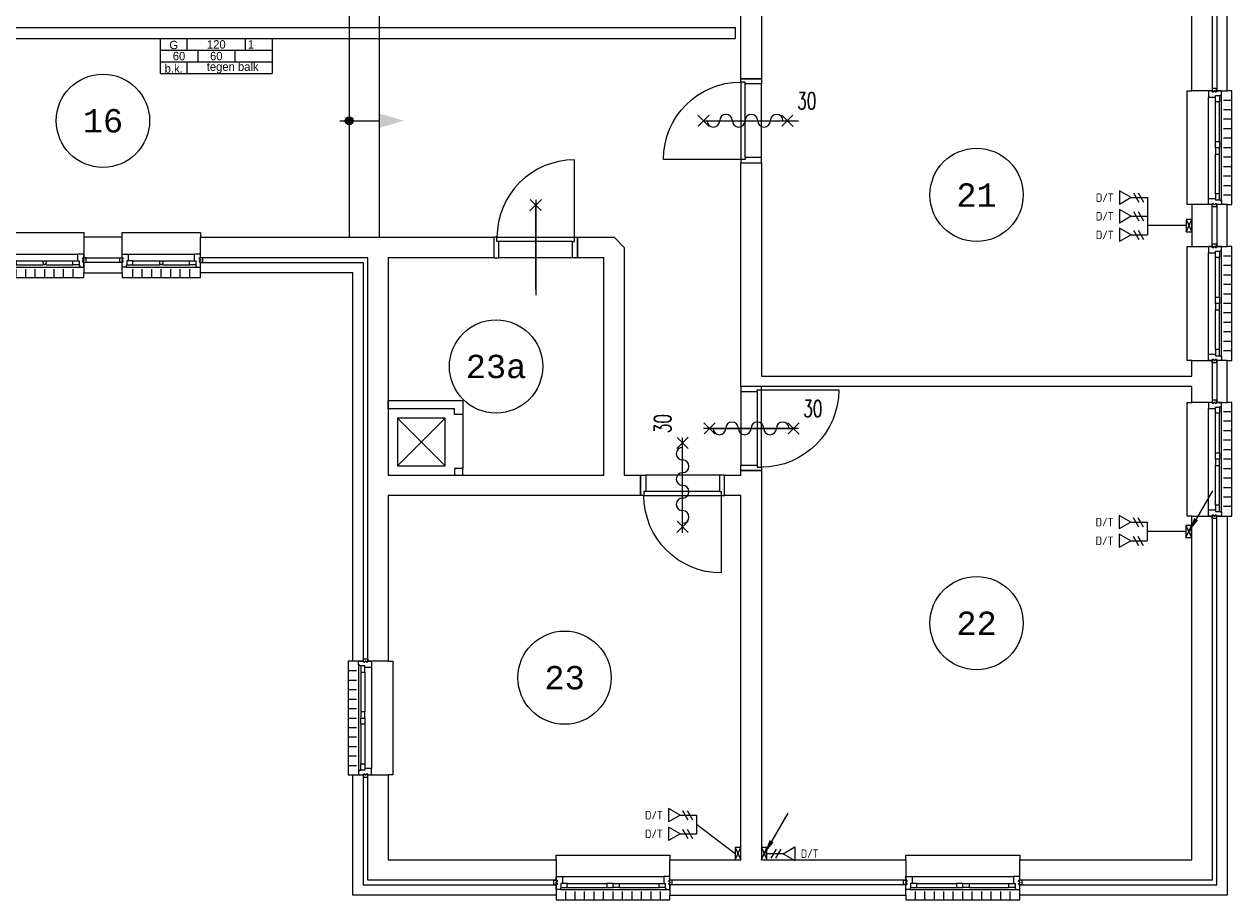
# Model space of a CAD drawing. Header units: millimetres. Extents: x 3141 to 84785, y 12240 to 40624.
# Tile 9 of 10: x 69798 to 82748, y 16099 to 25489. Entities that reach past the tile are written whole.
import ezdxf
from ezdxf.enums import TextEntityAlignment as Align
from ezdxf.xclip import XClip

# ---------------------------------------------------------------- set-up
doc = ezdxf.new("R2010")
doc.units = ezdxf.units.MM
doc.header["$LTSCALE"] = 50
doc.header["$XCLIPFRAME"] = 0
doc.layers.get('0').update_dxf_attribs({"linetype": 'CONTINUOUS'})
for name, color, linetype in [('EL6130--_KANALISATIE', 2, 'CONTINUOUS'), ('EL6131--_KG', 3, 'CONTINUOUS'), ('EL6441--', 3, 'CONTINUOUS'), ('EM6131--', 1, 'CONTINUOUS'), ('Xref', 8, 'CONTINUOUS'), ('Xref-beg26$0$AL$1A---_ALGEMEEN', 8, 'CONTINUOUS'), ('Xref-beg26$0$AM$1A---_ARCERING', 8, 'CONTINUOUS'), ('Xref-beg26$0$AT$1A---_TEKST035', 8, 'CONTINUOUS'), ('Xref-beg26$0$AT$1A---_TEKST050', 8, 'CONTINUOUS'), ('Xref-beg26$0$EL6131--_WG', 3, 'CONTINUOUS')]:
    doc.layers.add(name, color=color, linetype=linetype)
doc.styles.add('buro-018', font='Isocp.shx', dxfattribs={"height": 90})
doc.styles.add('ISO-GTI', font='ISO-GTI.shx')
doc.styles.add('Xref-beg26$0$MONOTXT', font='MONOTXT')
doc.styles.add('Xref-beg26$0$ROMANS', font='ROMANS')

# ---------------------------------------------------------------- blocks, each defined once
blk = doc.blocks.new('*O69')
at = {"layer": 'Xref-beg26$0$AL$1A---_ALGEMEEN', "color": 0, "linetype": 'Continuous', "lineweight": 0}
for p, q in [((-543, 9), (543, 9)), ((-493, -63), (-67, -63)), ((-493, -106), (-67, -106)), ((67, -63), (493, -63)), ((67, -106), (493, -106)), ((-565.5, -130), (565.5, -130)), ((-508.33, -240), (-508.33, -150)), ((-406.66, -240), (-406.66, -150)), ((-305, -240), (-305, -150)), ((-203.33, -240), (-203.33, -150)), ((-101.66, -240), (-101.66, -150)), ((0, -240), (0, -150)), ((101.66, -240), (101.66, -150)), ((203.33, -240), (203.33, -150)), ((305, -240), (305, -150)), ((406.66, -240), (406.66, -150)), ((508.33, -240), (508.33, -150))]:
    blk.add_line(p, q, dxfattribs=at)
for points in [[(-610, 190), (-610, 240), (610, 240), (610, 190)], [(-610, -190), (-610, -240), (610, -240), (610, -190)]]:
    blk.add_lwpolyline(points, dxfattribs=at)
for points in [[(-610, 9), (-545.15, 9), (-543, 6.86), (-543, -63), (-560, -63), (-560, -114), (-565.5, -114), (-565.5, -127.78), (-567.72, -130), (-610, -130), (-610, -76), (-601, -76), (-601, -60), (-610, -60), (-610, -46), (-601, -46), (-601, -30), (-610, -30)], [(610, 9), (545.15, 9), (543, 6.86), (543, -63), (560, -63), (560, -114), (565.5, -114), (565.5, -127.78), (567.72, -130), (610, -130), (610, -76), (601, -76), (601, -60), (610, -60), (610, -46), (601, -46), (601, -30), (610, -30)], [(-635, -30), (-601, -30), (-601, -46), (-610, -46), (-610, -60), (-601, -60), (-601, -76), (-635, -76)], [(-560, -106), (-493, -106), (-493, -63), (-560, -63)], [(-67, -106), (0, -106), (0, -63), (-67, -63)], [(67, -106), (0, -106), (0, -63), (67, -63)], [(560, -106), (493, -106), (493, -63), (560, -63)], [(635, -30), (601, -30), (601, -46), (610, -46), (610, -60), (601, -60), (601, -76), (635, -76)]]:
    blk.add_lwpolyline(points, close=True, dxfattribs=at)
blk = doc.blocks.new('*O70')
at = {"layer": 'Xref-beg26$0$AL$1A---_ALGEMEEN', "color": 0, "linetype": 'Continuous', "lineweight": 0}
for p, q in [((-543, 9), (543, 9)), ((-493, -63), (-67, -63)), ((-493, -106), (-67, -106)), ((67, -63), (493, -63)), ((67, -106), (493, -106)), ((-565.5, -130), (565.5, -130)), ((-508.33, -240), (-508.33, -150)), ((-406.66, -240), (-406.66, -150)), ((-305, -240), (-305, -150)), ((-203.33, -240), (-203.33, -150)), ((-101.66, -240), (-101.66, -150)), ((0, -240), (0, -150)), ((101.66, -240), (101.66, -150)), ((203.33, -240), (203.33, -150)), ((305, -240), (305, -150)), ((406.66, -240), (406.66, -150)), ((508.33, -240), (508.33, -150))]:
    blk.add_line(p, q, dxfattribs=at)
for points in [[(-610, 190), (-610, 240), (610, 240), (610, 190)], [(-610, -190), (-610, -240), (610, -240), (610, -190)]]:
    blk.add_lwpolyline(points, dxfattribs=at)
for points in [[(-610, 9), (-545.15, 9), (-543, 6.86), (-543, -63), (-560, -63), (-560, -114), (-565.5, -114), (-565.5, -127.78), (-567.72, -130), (-610, -130), (-610, -76), (-601, -76), (-601, -60), (-610, -60), (-610, -46), (-601, -46), (-601, -30), (-610, -30)], [(610, 9), (545.15, 9), (543, 6.86), (543, -63), (560, -63), (560, -114), (565.5, -114), (565.5, -127.78), (567.72, -130), (610, -130), (610, -76), (601, -76), (601, -60), (610, -60), (610, -46), (601, -46), (601, -30), (610, -30)], [(-635, -30), (-601, -30), (-601, -46), (-610, -46), (-610, -60), (-601, -60), (-601, -76), (-635, -76)], [(-560, -106), (-493, -106), (-493, -63), (-560, -63)], [(-67, -106), (0, -106), (0, -63), (-67, -63)], [(67, -106), (0, -106), (0, -63), (67, -63)], [(560, -106), (493, -106), (493, -63), (560, -63)], [(635, -30), (601, -30), (601, -46), (610, -46), (610, -60), (601, -60), (601, -76), (635, -76)]]:
    blk.add_lwpolyline(points, close=True, dxfattribs=at)
blk = doc.blocks.new('*O71')
at = {"layer": 'Xref-beg26$0$AL$1A---_ALGEMEEN', "color": 0, "linetype": 'Continuous', "lineweight": 0}
for p, q in [((-9, -543), (-9, 543)), ((130, -565.5), (130, 565.5)), ((63, 67), (63, 493)), ((106, 67), (106, 493)), ((240, 508.33), (150, 508.33)), ((240, 406.66), (150, 406.66)), ((240, 305), (150, 305)), ((240, 203.33), (150, 203.33)), ((240, 101.66), (150, 101.66)), ((240, 0), (150, 0)), ((63, -493), (63, -67)), ((106, -493), (106, -67)), ((240, -101.66), (150, -101.66)), ((240, -203.33), (150, -203.33)), ((240, -305), (150, -305)), ((240, -406.66), (150, -406.66)), ((240, -508.33), (150, -508.33))]:
    blk.add_line(p, q, dxfattribs=at)
for points in [[(-190, -610), (-240, -610), (-240, 610), (-190, 610)], [(190, -610), (240, -610), (240, 610), (190, 610)]]:
    blk.add_lwpolyline(points, dxfattribs=at)
for points in [[(-9, 610), (-9, 545.15), (-6.86, 543), (63, 543), (63, 560), (114, 560), (114, 565.5), (127.78, 565.5), (130, 567.72), (130, 610), (76, 610), (76, 601), (60, 601), (60, 610), (46, 610), (46, 601), (30, 601), (30, 610)], [(30, 635), (30, 601), (46, 601), (46, 610), (60, 610), (60, 601), (76, 601), (76, 635)], [(106, 560), (106, 493), (63, 493), (63, 560)], [(106, 67), (106, 0), (63, 0), (63, 67)], [(106, -67), (106, 0), (63, 0), (63, -67)], [(106, -560), (106, -493), (63, -493), (63, -560)], [(-9, -610), (-9, -545.15), (-6.86, -543), (63, -543), (63, -560), (114, -560), (114, -565.5), (127.78, -565.5), (130, -567.72), (130, -610), (76, -610), (76, -601), (60, -601), (60, -610), (46, -610), (46, -601), (30, -601), (30, -610)], [(30, -635), (30, -601), (46, -601), (46, -610), (60, -610), (60, -601), (76, -601), (76, -635)]]:
    blk.add_lwpolyline(points, close=True, dxfattribs=at)
blk = doc.blocks.new('*O72')
at = {"layer": 'Xref-beg26$0$AL$1A---_ALGEMEEN', "color": 0, "linetype": 'Continuous', "lineweight": 0}
for p, q in [((-9, -543), (-9, 543)), ((130, -565.5), (130, 565.5)), ((63, 67), (63, 493)), ((106, 67), (106, 493)), ((240, 508.33), (150, 508.33)), ((240, 406.66), (150, 406.66)), ((240, 305), (150, 305)), ((240, 203.33), (150, 203.33)), ((240, 101.66), (150, 101.66)), ((240, 0), (150, 0)), ((63, -493), (63, -67)), ((106, -493), (106, -67)), ((240, -101.66), (150, -101.66)), ((240, -203.33), (150, -203.33)), ((240, -305), (150, -305)), ((240, -406.66), (150, -406.66)), ((240, -508.33), (150, -508.33))]:
    blk.add_line(p, q, dxfattribs=at)
for points in [[(-190, -610), (-240, -610), (-240, 610), (-190, 610)], [(190, -610), (240, -610), (240, 610), (190, 610)]]:
    blk.add_lwpolyline(points, dxfattribs=at)
for points in [[(-9, 610), (-9, 545.15), (-6.86, 543), (63, 543), (63, 560), (114, 560), (114, 565.5), (127.78, 565.5), (130, 567.72), (130, 610), (76, 610), (76, 601), (60, 601), (60, 610), (46, 610), (46, 601), (30, 601), (30, 610)], [(30, 635), (30, 601), (46, 601), (46, 610), (60, 610), (60, 601), (76, 601), (76, 635)], [(106, 560), (106, 493), (63, 493), (63, 560)], [(106, 67), (106, 0), (63, 0), (63, 67)], [(106, -67), (106, 0), (63, 0), (63, -67)], [(106, -560), (106, -493), (63, -493), (63, -560)], [(-9, -610), (-9, -545.15), (-6.86, -543), (63, -543), (63, -560), (114, -560), (114, -565.5), (127.78, -565.5), (130, -567.72), (130, -610), (76, -610), (76, -601), (60, -601), (60, -610), (46, -610), (46, -601), (30, -601), (30, -610)], [(30, -635), (30, -601), (46, -601), (46, -610), (60, -610), (60, -601), (76, -601), (76, -635)]]:
    blk.add_lwpolyline(points, close=True, dxfattribs=at)
blk = doc.blocks.new('*O73')
at = {"layer": 'Xref-beg26$0$AL$1A---_ALGEMEEN', "color": 0, "linetype": 'Continuous', "lineweight": 0}
for p, q in [((-9, -543), (-9, 543)), ((130, -565.5), (130, 565.5)), ((63, 67), (63, 493)), ((106, 67), (106, 493)), ((240, 508.33), (150, 508.33)), ((240, 406.66), (150, 406.66)), ((240, 305), (150, 305)), ((240, 203.33), (150, 203.33)), ((240, 101.66), (150, 101.66)), ((240, 0), (150, 0)), ((63, -493), (63, -67)), ((106, -493), (106, -67)), ((240, -101.66), (150, -101.66)), ((240, -203.33), (150, -203.33)), ((240, -305), (150, -305)), ((240, -406.66), (150, -406.66)), ((240, -508.33), (150, -508.33))]:
    blk.add_line(p, q, dxfattribs=at)
for points in [[(-190, -610), (-240, -610), (-240, 610), (-190, 610)], [(190, -610), (240, -610), (240, 610), (190, 610)]]:
    blk.add_lwpolyline(points, dxfattribs=at)
for points in [[(-9, 610), (-9, 545.15), (-6.86, 543), (63, 543), (63, 560), (114, 560), (114, 565.5), (127.78, 565.5), (130, 567.72), (130, 610), (76, 610), (76, 601), (60, 601), (60, 610), (46, 610), (46, 601), (30, 601), (30, 610)], [(30, 635), (30, 601), (46, 601), (46, 610), (60, 610), (60, 601), (76, 601), (76, 635)], [(106, 560), (106, 493), (63, 493), (63, 560)], [(106, 67), (106, 0), (63, 0), (63, 67)], [(106, -67), (106, 0), (63, 0), (63, -67)], [(106, -560), (106, -493), (63, -493), (63, -560)], [(-9, -610), (-9, -545.15), (-6.86, -543), (63, -543), (63, -560), (114, -560), (114, -565.5), (127.78, -565.5), (130, -567.72), (130, -610), (76, -610), (76, -601), (60, -601), (60, -610), (46, -610), (46, -601), (30, -601), (30, -610)], [(30, -635), (30, -601), (46, -601), (46, -610), (60, -610), (60, -601), (76, -601), (76, -635)]]:
    blk.add_lwpolyline(points, close=True, dxfattribs=at)
blk = doc.blocks.new('*O76')
at = {"layer": 'Xref-beg26$0$AL$1A---_ALGEMEEN', "color": 0, "linetype": 'Continuous', "lineweight": 0}
for p, q in [((-130, 565.5), (-130, -565.5)), ((9, 543), (9, -543)), ((-240, 508.33), (-150, 508.33)), ((-240, 406.66), (-150, 406.66)), ((-106, 493), (-106, 67)), ((-63, 493), (-63, 67)), ((-240, 305), (-150, 305)), ((-240, 203.33), (-150, 203.33)), ((-240, 101.66), (-150, 101.66)), ((-240, 0), (-150, 0)), ((-240, -101.66), (-150, -101.66)), ((-106, -67), (-106, -493)), ((-63, -67), (-63, -493)), ((-240, -203.33), (-150, -203.33)), ((-240, -305), (-150, -305)), ((-240, -406.66), (-150, -406.66)), ((-240, -508.33), (-150, -508.33))]:
    blk.add_line(p, q, dxfattribs=at)
for points in [[(-190, 610), (-240, 610), (-240, -610), (-190, -610)], [(190, 610), (240, 610), (240, -610), (190, -610)]]:
    blk.add_lwpolyline(points, dxfattribs=at)
for points in [[(9, 610), (9, 545.15), (6.86, 543), (-63, 543), (-63, 560), (-114, 560), (-114, 565.5), (-127.78, 565.5), (-130, 567.72), (-130, 610), (-76, 610), (-76, 601), (-60, 601), (-60, 610), (-46, 610), (-46, 601), (-30, 601), (-30, 610)], [(-106, 560), (-106, 493), (-63, 493), (-63, 560)], [(-30, 635), (-30, 601), (-46, 601), (-46, 610), (-60, 610), (-60, 601), (-76, 601), (-76, 635)], [(-106, 67), (-106, 0), (-63, 0), (-63, 67)], [(-106, -67), (-106, 0), (-63, 0), (-63, -67)], [(-106, -560), (-106, -493), (-63, -493), (-63, -560)], [(9, -610), (9, -545.15), (6.86, -543), (-63, -543), (-63, -560), (-114, -560), (-114, -565.5), (-127.78, -565.5), (-130, -567.72), (-130, -610), (-76, -610), (-76, -601), (-60, -601), (-60, -610), (-46, -610), (-46, -601), (-30, -601), (-30, -610)], [(-30, -635), (-30, -601), (-46, -601), (-46, -610), (-60, -610), (-60, -601), (-76, -601), (-76, -635)]]:
    blk.add_lwpolyline(points, close=True, dxfattribs=at)
blk = doc.blocks.new('Xref-beg26$0$ED0831')
at = {"layer": 'Xref-beg26$0$AL$1A---_ALGEMEEN', "color": 0, "linetype": 'Continuous', "lineweight": 0}
for p, q in [((450, -400), (450, 620)), ((0, 0), (0, 220)), ((0, 220), (55, 220)), ((55, 220), (845, 220)), ((55, 220), (55, 45)), ((900, 220), (845, 220)), ((845, 220), (845, 45)), ((900, 0), (900, 220)), ((35, 0), (0, 0)), ((55, 45), (35, 45)), ((35, 45), (35, 0)), ((35, 0), (35, -830)), ((865, 0), (35, 0)), ((55, 45), (845, 45)), ((845, 45), (865, 45)), ((865, 45), (865, 0)), ((865, 0), (900, 0))]:
    blk.add_line(p, q, dxfattribs=at)
blk.add_arc((35, 0), 830, 270, 360, dxfattribs=at)
blk = doc.blocks.new('*O161')
at = {"layer": 'Xref-beg26$0$AL$1A---_ALGEMEEN', "color": 0, "linetype": 'Continuous', "lineweight": 0}
for p, q in [((-353, 9), (353, 9)), ((-303, -63), (-16, -63)), ((-303, -106), (-16, -106)), ((16, -63), (303, -63)), ((16, -106), (303, -106)), ((-376, -130), (376, -130)), ((-305, -240), (-305, -150)), ((-203, -240), (-203, -150)), ((-102, -240), (-102, -150)), ((0, -240), (0, -150)), ((102, -240), (102, -150)), ((203, -240), (203, -150)), ((305, -240), (305, -150))]:
    blk.add_line(p, q, dxfattribs=at)
for points in [[(-420, 190), (-420, 240), (420, 240), (420, 190)], [(-420, -190), (-420, -240), (420, -240), (420, -190)]]:
    blk.add_lwpolyline(points, dxfattribs=at)
for points in [[(-420, 9), (-355, 9), (-353, 7), (-353, -63), (-370, -63), (-370, -114), (-376, -114), (-376, -128), (-378, -130), (-420, -130), (-420, -76), (-411, -76), (-411, -60), (-420, -60), (-420, -46), (-411, -46), (-411, -30), (-420, -30)], [(420, 9), (355, 9), (353, 7), (353, -63), (370, -63), (370, -114), (376, -114), (376, -128), (378, -130), (420, -130), (420, -76), (411, -76), (411, -60), (420, -60), (420, -46), (411, -46), (411, -30), (420, -30)], [(-445, -30), (-411, -30), (-411, -46), (-420, -46), (-420, -60), (-411, -60), (-411, -76), (-445, -76)], [(-370, -106), (-303, -106), (-303, -63), (-370, -63)], [(370, -106), (303, -106), (303, -63), (370, -63)], [(445, -30), (411, -30), (411, -46), (420, -46), (420, -60), (411, -60), (411, -76), (445, -76)]]:
    blk.add_lwpolyline(points, close=True, dxfattribs=at)
blk.add_lwpolyline([(4, -106), (-4, -106), (-4, -104, -0.397174), (-10, -98), (-10, -95, 0.406754), (-16, -90), (-16, -72), (-6, -63), (6, -63), (16, -72), (16, -90, 0.406754), (10, -95), (10, -98, -0.397174), (4, -104), (4, -106)], format="xyb", dxfattribs=at)
blk = doc.blocks.new('*O162')
at = {"layer": 'Xref-beg26$0$AL$1A---_ALGEMEEN', "color": 0, "linetype": 'Continuous', "lineweight": 0}
for p, q in [((-353, 9), (353, 9)), ((-303, -63), (-16, -63)), ((-303, -106), (-16, -106)), ((16, -63), (303, -63)), ((16, -106), (303, -106)), ((-376, -130), (376, -130)), ((-305, -240), (-305, -150)), ((-203, -240), (-203, -150)), ((-102, -240), (-102, -150)), ((0, -240), (0, -150)), ((102, -240), (102, -150)), ((203, -240), (203, -150)), ((305, -240), (305, -150))]:
    blk.add_line(p, q, dxfattribs=at)
for points in [[(-420, 190), (-420, 240), (420, 240), (420, 190)], [(-420, -190), (-420, -240), (420, -240), (420, -190)]]:
    blk.add_lwpolyline(points, dxfattribs=at)
for points in [[(-420, 9), (-355, 9), (-353, 7), (-353, -63), (-370, -63), (-370, -114), (-376, -114), (-376, -128), (-378, -130), (-420, -130), (-420, -76), (-411, -76), (-411, -60), (-420, -60), (-420, -46), (-411, -46), (-411, -30), (-420, -30)], [(420, 9), (355, 9), (353, 7), (353, -63), (370, -63), (370, -114), (376, -114), (376, -128), (378, -130), (420, -130), (420, -76), (411, -76), (411, -60), (420, -60), (420, -46), (411, -46), (411, -30), (420, -30)], [(-445, -30), (-411, -30), (-411, -46), (-420, -46), (-420, -60), (-411, -60), (-411, -76), (-445, -76)], [(-370, -106), (-303, -106), (-303, -63), (-370, -63)], [(370, -106), (303, -106), (303, -63), (370, -63)], [(445, -30), (411, -30), (411, -46), (420, -46), (420, -60), (411, -60), (411, -76), (445, -76)]]:
    blk.add_lwpolyline(points, close=True, dxfattribs=at)
blk.add_lwpolyline([(4, -106), (-4, -106), (-4, -104, -0.397174), (-10, -98), (-10, -95, 0.406754), (-16, -90), (-16, -72), (-6, -63), (6, -63), (16, -72), (16, -90, 0.406754), (10, -95), (10, -98, -0.397174), (4, -104), (4, -106)], format="xyb", dxfattribs=at)
blk = doc.blocks.new('*O175')
at = {"layer": 'Xref-beg26$0$AM$1A---_ARCERING', "linetype": 'Continuous', "lineweight": 0}
blk.add_hatch(color=256, dxfattribs=at).paths.add_polyline_path([(-203, 0, 1), (-287, 0, 1)])
at = {"layer": 'Xref-beg26$0$AL$1A---_ALGEMEEN', "color": 0, "linetype": 'Continuous', "lineweight": 0}
for p, q in [((-245, 1250), (-245, -1250)), ((75, 1250), (75, -1250)), ((-345, 0), (75, 0))]:
    blk.add_line(p, q, dxfattribs=at)
blk.add_circle((-245, 0), 42.4, dxfattribs=at)
blk.add_solid([(75, 77), (345, 0), (75, -77)], dxfattribs=at)
blk = doc.blocks.new('Xref-beg26$0$BRW60')
at = {"layer": 'Xref-beg26$0$AL$1A---_ALGEMEEN', "color": 0, "linetype": 'Continuous', "lineweight": 0}
for p, q in [((-61.42, 393.58), (61.44, 516.42)), ((59.2, 395.81), (-59.18, 514.19)), ((-61.42, -506.42), (61.44, -383.58)), ((59.2, -504.19), (-59.18, -385.81))]:
    blk.add_line(p, q, dxfattribs=at)
blk = doc.blocks.new('Xref-beg26$0$DR30BZ')
at = {"layer": 'Xref-beg26$0$AL$1A---_ALGEMEEN', "color": 0, "linetype": 'Continuous', "lineweight": 0}
blk.add_line((-450, 0), (450, 0), dxfattribs=at)
for centre, start, end in [((-339, 0), 180, 360), ((-204, 0), 360, 180), ((-68, 0), 180, 360), ((68, 0), 360, 180), ((204, 0), 180, 360), ((339, 0), 360, 180)]:
    blk.add_arc(centre, 67.8, start, end, dxfattribs=at)
at = {"layer": 'Xref-beg26$0$AL$1A---_ALGEMEEN', "color": 0, "linetype": 'Continuous', "lineweight": 0, "rotation": 270}
blk.add_blockref('Xref-beg26$0$BRW60', (0, 0), dxfattribs=at)
at = {"layer": 'Xref-beg26$0$AT$1A---_TEKST035', "linetype": 'Continuous', "lineweight": 0, "style": 'Xref-beg26$0$ROMANS', "width": 0.666667}
blk.add_text('30', height=180, dxfattribs=at).set_placement((559, 123))
blk = doc.blocks.new('Xref-beg26$0$E00112')
at = {"color": 0, "linetype": 'Continuous'}
for p, q in [((0, 1), (-1, 1)), ((-1, 1), (-1, 0)), ((-1, 0), (0, 1)), ((-1, 1), (0, 0)), ((0, 0), (0, 1)), ((-1, 0), (0, 0))]:
    blk.add_line(p, q, dxfattribs=at)
blk = doc.blocks.new('Xref-beg26')
at = {"layer": 'Xref-beg26$0$AL$1A---_ALGEMEEN', "linetype": 'Continuous', "lineweight": 0}
for p, q in [((151835.43, 88588.82), (151835.43, 89418.82)), ((151359.01, 88872.4), (151481.86, 88995.24)), ((151479.62, 88874.63), (151361.24, 88993.01)), ((151420.43, 88988.82), (151420.43, 87968.82)), ((151420.43, 88028.82), (151420.43, 88928.82)), ((151005.43, 88588.82), (150970.43, 88588.82)), ((150970.43, 88588.82), (150970.43, 88368.82)), ((151005.43, 88588.82), (151835.43, 88588.82)), ((151005.43, 88543.82), (151005.43, 88588.82)), ((151835.43, 88588.82), (151870.43, 88588.82)), ((151835.43, 88543.82), (151835.43, 88588.82)), ((151870.43, 88588.82), (151870.43, 88368.82)), ((151025.43, 88543.82), (151005.43, 88543.82)), ((151815.43, 88543.82), (151025.43, 88543.82)), ((151025.43, 88368.82), (151025.43, 88543.82)), ((151815.43, 88368.82), (151815.43, 88543.82)), ((151815.43, 88543.82), (151835.43, 88543.82)), ((150970.43, 88368.82), (151025.43, 88368.82)), ((151815.43, 88368.82), (151025.43, 88368.82)), ((151870.43, 88368.82), (151815.43, 88368.82)), ((150450.43, 86648.82), (149940.43, 86138.82)), ((149940.43, 86648.82), (150450.43, 86138.82)), ((150640.43, 86689.84), (150640.43, 86107.93))]:
    blk.add_line(p, q, dxfattribs=at)
for points in [[(153730.43, 91208.82), (158455.43, 91208.82), (158455.43, 91218.82), (158675.43, 91218.82), (158675.43, 90158.82), (158455.43, 90158.82), (158455.43, 90988.82), (153840.43, 90988.82), (153840.43, 90288.82), (153620.43, 90288.82), (153620.43, 91098.82)], [(158725.43, 90158.82), (158835.43, 90158.82), (158835.43, 91218.82), (158725.43, 91218.82)], [(153620.43, 89388.82), (153840.43, 89388.82), (153840.43, 87098.82), (158455.43, 87098.82), (158455.43, 87268.82), (158675.43, 87268.82), (158675.43, 86818.82), (158455.43, 86818.82), (158455.43, 86988.82), (153620.43, 86988.82)], [(158455.43, 88488.82), (158675.43, 88488.82), (158675.43, 88938.82), (158455.43, 88938.82)], [(158725.43, 88488.82), (158835.43, 88488.82), (158835.43, 88938.82), (158725.43, 88938.82)], [(146575.43, 88368.82), (146985.43, 88368.82), (146985.43, 88588.82), (146575.43, 88588.82)], [(147825.43, 88588.82), (150970.43, 88588.82), (150970.43, 88368.82), (149840.43, 88368.82), (149840.43, 86038.82), (152150.43, 86038.82), (152150.43, 88368.82), (151870.43, 88368.82), (151870.43, 88588.82), (152260.43, 88588.82), (152370.43, 88478.82), (152370.43, 86038.82), (152545.43, 86038.82), (152545.43, 85818.82), (149840.43, 85818.82), (149840.43, 84043.82), (149620.43, 84043.82), (149620.43, 88368.82), (147825.43, 88368.82)], [(146575.43, 88208.82), (146985.43, 88208.82), (146985.43, 88318.82), (146575.43, 88318.82)], [(147825.43, 88318.82), (149570.43, 88318.82), (149570.43, 84043.82), (149460.43, 84043.82), (149460.43, 88208.82), (147825.43, 88208.82)], [(158725.43, 86818.82), (158835.43, 86818.82), (158835.43, 87268.82), (158725.43, 87268.82)], [(149840.43, 86838.82), (150640.43, 86838.82), (150640.43, 86689.84), (150550.43, 86689.84), (150550.43, 86748.82), (149840.43, 86748.82)], [(149940.43, 86138.82), (150450.43, 86138.82), (150450.43, 86648.82), (149940.43, 86648.82)], [(150550.43, 86038.82), (150640.43, 86038.82), (150640.43, 86107.93), (150550.43, 86107.93)], [(153620.43, 86088.82), (153840.43, 86088.82), (153840.43, 81913.82), (155390.43, 81913.82), (155390.43, 81693.82), (152860.43, 81693.82), (152860.43, 81913.82), (153620.43, 81913.82), (153620.43, 85818.82), (153445.43, 85818.82), (153445.43, 86038.82), (153620.43, 86038.82)], [(158455.43, 85598.82), (158675.43, 85598.82), (158675.43, 81693.82), (156610.43, 81693.82), (156610.43, 81913.82), (158455.43, 81913.82)], [(158725.43, 85598.82), (158835.43, 85598.82), (158835.43, 81533.82), (156610.43, 81533.82), (156610.43, 81643.82), (158725.43, 81643.82)], [(149460.43, 82823.82), (149570.43, 82823.82), (149570.43, 81643.82), (151640.43, 81643.82), (151640.43, 81533.82), (149460.43, 81533.82)], [(149620.43, 82823.82), (149840.43, 82823.82), (149840.43, 81913.82), (151640.43, 81913.82), (151640.43, 81693.82), (149620.43, 81693.82)], [(152860.43, 81533.82), (155390.43, 81533.82), (155390.43, 81643.82), (152860.43, 81643.82)]]:
    blk.add_lwpolyline(points, close=True, dxfattribs=at)
for centre in [(146780.42582, 89838.82125), (156147.93, 89043.82), (150995.43145, 87203.81754), (156147.93, 84451.32), (151730.43, 83866.32)]:
    blk.add_circle(centre, 500, dxfattribs=at)
blk.add_arc((151835.42445, 88588.8169), 830, 90, 180, dxfattribs=at)
for name, p in [('*O175', (149665.43, 89838.82)), ('Xref-beg26$0$DR30BZ', (153665.43, 89838.82)), ('*O73', (158645.43, 89548.82)), ('*O161', (146155.43, 88398.82)), ('*O162', (147405.43, 88398.82)), ('*O72', (158645.43, 87878.82)), ('Xref-beg26$0$DR30BZ', (153730.43, 86538.82)), ('*O71', (158645.43, 86208.82)), ('*O76', (149650.43, 83433.82)), ('*O69', (152250.43, 81723.82)), ('*O70', (156000.43, 81723.82))]:
    blk.add_blockref(name, p, dxfattribs=at)
at = {"layer": 'Xref-beg26$0$AL$1A---_ALGEMEEN', "linetype": 'Continuous', "lineweight": 0, "yscale": -1}
for p, rotation in [((153620.43, 89388.82), 90), ((153840.43, 86988.82), 270), ((153445.43, 85818.82), 180)]:
    blk.add_blockref('Xref-beg26$0$ED0831', p, dxfattribs=dict(at, rotation=rotation))
at = {"layer": 'Xref-beg26$0$AL$1A---_ALGEMEEN', "linetype": 'Continuous', "lineweight": 0, "rotation": 90}
blk.add_blockref('Xref-beg26$0$DR30BZ', (152995.43, 85928.82), dxfattribs=at)
at = {"layer": 'Xref-beg26$0$EL6131--_WG', "linetype": 'Continuous', "lineweight": 0, "xscale": 60, "yscale": 130, "zscale": 60}
for p in [(158455.43, 88648.82), (158452.36926, 85368.86685), (153620.43, 81913.82), (153900.43, 81913.82)]:
    blk.add_blockref('Xref-beg26$0$E00112', p, dxfattribs=at)
at = {"layer": 'Xref-beg26$0$AT$1A---_TEKST050', "linetype": 'Continuous', "lineweight": 0, "style": 'Xref-beg26$0$MONOTXT'}
for s, p in [('16', (146780.41, 89838.81)), ('21', (156147.92, 89043.81)), ('23a', (150995.43, 87203.82)), ('22', (156147.92, 84451.31)), ('23', (151730.42, 83866.31))]:
    blk.add_text(s, height=250.00002, dxfattribs=at).set_placement(p, align=Align.MIDDLE)
blk = doc.blocks.new('E00153')
at = {"color": 0, "linetype": 'Continuous'}
for p, q in [((-1.44, 7), (1.44, 7)), ((0, 4.5), (-1.44, 7)), ((0, 4.5), (1.44, 7)), ((-1, 4), (1, 2.85)), ((-1, 3), (1, 1.85)), ((0, 4.5), (0, 1))]:
    blk.add_line(p, q, dxfattribs=at)
at = {"color": 7, "style": 'buro-018'}
for tag, p in [('E_COMMENT1', (-6, 12)), ('E_COMMENT2', (6, 12)), ('E_DCOM1', (-6, 9)), ('E_DCOM2', (6, 9))]:
    blk.add_attdef(tag, text='', height=1.8, dxfattribs=at).set_placement(p, align=Align.MIDDLE)
at = {"color": 0, "style": 'buro-018'}
blk.add_attdef('E_TEXT1', text='', height=1.8, dxfattribs=at).set_placement((2.5, 6), align=Align.MIDDLE)
at = {"color": 0, "linetype": 'Continuous', "style": 'buro-018', "flags": 1}
blk.add_attdef('E_MATCODE', text='', height=1.8, dxfattribs=at).set_placement((0, 0), align=Align.MIDDLE)
blk = doc.blocks.new('E00099')
at = {"color": 0, "linetype": 'Continuous'}
blk.add_line((5, 8.66), (0, 0), dxfattribs=at)
blk.add_lwpolyline([(0, 0, 0, 1, 0), (1.5, 2.6, 1, 1, 0)], format="xyseb", dxfattribs=at)
blk = doc.blocks.new('E-GK-GTC-783C')
at = {"color": 0, "linetype": 'Continuous', "lineweight": 0}
for p, q in [((-0.5, 60), (0.5, 60)), ((-0.5, -60), (0.5, -60))]:
    blk.add_line(p, q, dxfattribs=at)
blk = doc.blocks.new('ES61KG1')
for points in [[(-12, 5), (12, 5), (12, 0)], [(-12, 0), (-12, 5)], [(-6.25, 2.5), (-6.25, 5)], [(6.25, 2.5), (6.25, 5)], [(-12, 2.5), (12, 2.5)], [(-12, 0), (12, 0)], [(-4, 2.5), (-4, 0)], [(4, 2.5), (4, 0)]]:
    blk.add_lwpolyline(points)
at = {"color": 1, "style": 'ISO-GTI'}
for tag, p in [('L/G', (-9.125, 3.625)), ('B', (0, 3.75)), ('KR', (-8, 1.25)), ('ZW', (0, 1.25)), ('DA', (8, 1.25))]:
    blk.add_attdef(tag, text='', height=1.8, dxfattribs=at).set_placement(p, align=Align.MIDDLE)
blk.add_attdef('VL', text='', height=1.8, dxfattribs=at).set_placement((6.75, 3.75), align=Align.MIDDLE_LEFT)
blk = doc.blocks.new('ES61KG4')
at = {"color": 1}
for points in [[(-12, 2.5), (12, 2.5), (12, 0)], [(-12, 0), (-12, 2.5)], [(-12, 0), (12, 0)], [(-6.25, 0), (-6.25, 2.5)]]:
    blk.add_lwpolyline(points, dxfattribs=at)
at = {"color": 1, "style": 'ISO-GTI'}
for tag, p in [('OK/BK', (-9.125, 1.125)), ('B', (3.5, 1.25))]:
    blk.add_attdef(tag, text='', height=1.8, dxfattribs=at).set_placement(p, align=Align.MIDDLE)
blk = doc.blocks.new('E-GK-END-78')
at = {"color": 0, "linetype": 'Continuous'}
blk.add_line((0, 60), (0, -60), dxfattribs=at)

msp = doc.modelspace()

# ---------------------------------------------------------------- linework, layer by layer
at = {"layer": 'EL6441--', "color": 1}
for p, q in [((81843, 23629), (81843, 23229)), ((82258, 23329), (81843, 23329)), ((81840, 20149), (81840, 19949)), ((82255, 20049), (81840, 20049)), ((77008, 17007), (77008, 16807)), ((77423, 16594), (77008, 16907))]:
    msp.add_line(p, q, dxfattribs=at)

# ---------------------------------------------------------------- block references
at = {"layer": 'EL6130--_KANALISATIE', "xscale": 50, "yscale": 50, "zscale": 50}
msp.add_blockref('ES61KG1', (71859, 25085, 2500), dxfattribs=at).add_auto_attribs({'L/G': 'G', 'ZW': '60', 'KR': '60', 'B': '120', 'VL': '1'})
at = {"layer": 'EL6130--_KANALISATIE', "color": 2, "xscale": 50, "yscale": 50, "zscale": 50}
msp.add_blockref('ES61KG4', (71859, 24960, 2500), dxfattribs=at).add_auto_attribs({'OK/BK': 'b.k.', 'B': 'tegen balk'})
at = {"layer": 'EL6131--_KG', "xscale": 9967.147432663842}
msp.add_blockref('E-GK-GTC-783C', (72440, 25395, 2500), dxfattribs=at)
at = {"layer": 'EL6131--_KG'}
msp.add_blockref('E-GK-END-78', (77423, 25395, 2500), dxfattribs=at)
at = {"layer": 'EL6441--'}
ref = msp.add_blockref('E00153', (81893, 23629), dxfattribs=dict(at, xscale=-50, yscale=50, zscale=50, rotation=90))
ref.add_attrib('E_TEXT1', 'D/T', dxfattribs={"layer": '0', "color": 1, "height": 90, "style": 'buro-018'}).set_placement((81386, 23629), align=Align.MIDDLE)
ref = msp.add_blockref('E00153', (81893, 23429), dxfattribs=dict(at, xscale=-50, yscale=50, zscale=50, rotation=90))
ref.add_attrib('E_TEXT1', 'D/T', dxfattribs={"layer": '0', "color": 1, "height": 90, "style": 'buro-018'}).set_placement((81386, 23429), align=Align.MIDDLE)
ref = msp.add_blockref('E00153', (81893, 23229), dxfattribs=dict(at, xscale=-50, yscale=50, zscale=50, rotation=90))
ref.add_attrib('E_TEXT1', 'D/T', dxfattribs={"layer": '0', "color": 1, "height": 90, "style": 'buro-018'}).set_placement((81386, 23229), align=Align.MIDDLE)
ref = msp.add_blockref('E00153', (81890, 20149), dxfattribs=dict(at, xscale=-50, yscale=50, zscale=50, rotation=90))
ref.add_attrib('E_TEXT1', 'D/T', dxfattribs={"layer": '0', "color": 1, "height": 90, "style": 'buro-018'}).set_placement((81383, 20149), align=Align.MIDDLE)
ref = msp.add_blockref('E00153', (81890, 19949), dxfattribs=dict(at, xscale=-50, yscale=50, zscale=50, rotation=90))
ref.add_attrib('E_TEXT1', 'D/T', dxfattribs={"layer": '0', "color": 1, "height": 90, "style": 'buro-018'}).set_placement((81383, 19949), align=Align.MIDDLE)
ref = msp.add_blockref('E00153', (77058, 17007), dxfattribs=dict(at, xscale=-50, yscale=50, zscale=50, rotation=90))
ref.add_attrib('E_TEXT1', 'D/T', dxfattribs={"layer": '0', "color": 1, "height": 90, "style": 'buro-018'}).set_placement((76551, 17007), align=Align.MIDDLE)
ref = msp.add_blockref('E00153', (77058, 16807), dxfattribs=dict(at, xscale=-50, yscale=50, zscale=50, rotation=90))
ref.add_attrib('E_TEXT1', 'D/T', dxfattribs={"layer": '0', "color": 1, "height": 90, "style": 'buro-018'}).set_placement((76551, 16807), align=Align.MIDDLE)
ref = msp.add_blockref('E00153', (77713, 16594), dxfattribs=dict(at, xscale=50, yscale=50, zscale=50, rotation=270))
ref.add_attrib('E_TEXT1', 'D/T', dxfattribs={"layer": '0', "color": 1, "height": 90, "style": 'buro-018'}).set_placement((78221, 16594), align=Align.MIDDLE)
at = {"layer": 'EM6131--', "xscale": 50, "yscale": 50, "zscale": 50}
for p in [(82290, 20051), (77738, 16597)]:
    msp.add_blockref('E00099', p, dxfattribs=at)
at = {"layer": 'Xref'}
ref = msp.add_blockref('Xref-beg26', (-76137, -65385), dxfattribs=at)
XClip(ref).set_block_clipping_path([(78990.3724838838, 77624.9615581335), (160922.2916472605, 106219.4632938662)])

doc.saveas('drawing.dxf')
